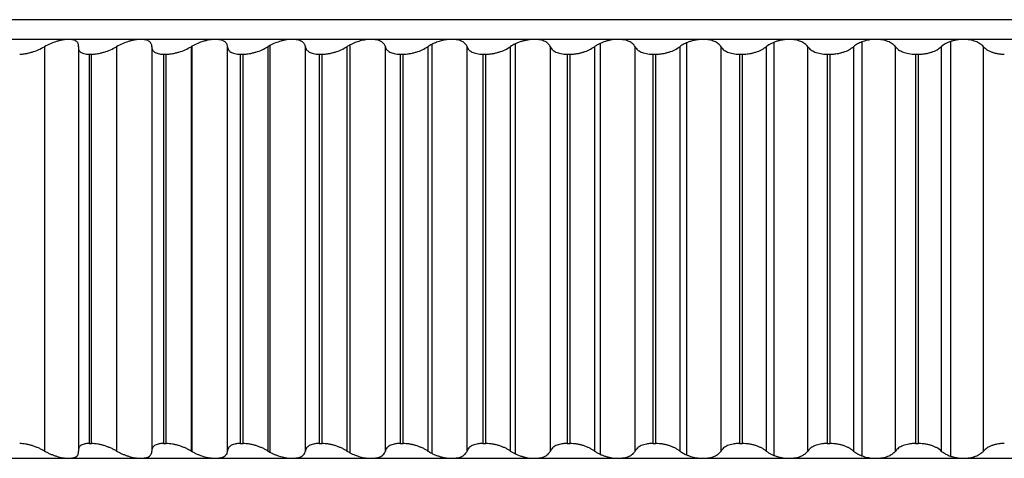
# Model space of a CAD drawing. Header units: millimetres. Extents: x -45 to 40, y -10.9 to 46.3.
# Tile 2 of 7: x -22 to -2, y -8.9 to 0. Entities that reach past the tile are written whole.
import ezdxf

# ---------------------------------------------------------------- set-up
doc = ezdxf.new("R2010")
doc.units = ezdxf.units.MM

msp = doc.modelspace()

# ---------------------------------------------------------------- linework, layer by layer
at = {"color": 7, "linetype": 'Continuous', "lineweight": 25}
for p, q in [((6.137, 0), (-35.891, 0)), ((5.986, -0.4), (-35.891, -0.4)), ((-21.461, -0.548), (-21.461, -8.752)), ((-20.77, -0.545), (-20.77, -8.754)), ((-19.998, -0.548), (-19.998, -8.752)), ((-19.28, -0.545), (-19.28, -8.754)), ((-18.484, -0.548), (-18.484, -8.752)), ((-18.465, -0.538), (-18.465, -8.762)), ((-17.743, -8.752), (-17.743, -0.548)), ((-16.923, -0.548), (-16.923, -8.752)), ((-16.883, -0.525), (-16.883, -8.775)), ((-16.161, -8.752), (-16.161, -0.548)), ((-15.32, -0.548), (-15.32, -8.752)), ((-15.258, -0.513), (-15.258, -8.787)), ((-14.538, -8.752), (-14.538, -0.548)), ((-13.678, -0.548), (-13.678, -8.752)), ((-13.596, -0.501), (-13.596, -8.799)), ((-12.879, -8.752), (-12.879, -0.548)), ((-12.001, -0.548), (-12.001, -8.752)), ((-11.9, -0.49), (-11.9, -8.81)), ((-11.187, -8.752), (-11.187, -0.548)), ((-10.294, -0.548), (-10.294, -8.752)), ((-10.174, -0.48), (-10.174, -8.82)), ((-9.467, -8.752), (-9.467, -0.548)), ((-8.561, -0.548), (-8.561, -8.752)), ((-8.423, -0.47), (-8.423, -8.83)), ((-7.723, -8.752), (-7.723, -0.548)), ((-6.806, -0.548), (-6.806, -8.752)), ((-6.651, -0.46), (-6.651, -8.84)), ((-5.96, -8.752), (-5.96, -0.548)), ((-5.034, -0.548), (-5.034, -8.752)), ((-4.863, -0.451), (-4.863, -8.849)), ((-4.182, -8.752), (-4.182, -0.548)), ((-3.25, -0.548), (-3.25, -8.752)), ((-3.064, -0.443), (-3.064, -8.857)), ((-2.393, -8.752), (-2.393, -0.548)), ((-20.555, -0.7), (-20.502, -0.7)), ((-20.555, -0.7), (-20.555, -8.6)), ((-20.502, -8.6), (-20.502, -0.7)), ((-19.044, -0.7), (-18.989, -0.7)), ((-19.044, -0.7), (-19.044, -8.6)), ((-18.989, -8.6), (-18.989, -0.7)), ((-17.485, -0.7), (-17.428, -0.7)), ((-17.485, -0.7), (-17.485, -8.6)), ((-17.428, -8.6), (-17.428, -0.7)), ((-15.882, -0.7), (-15.824, -0.7)), ((-15.882, -0.7), (-15.882, -8.6)), ((-15.824, -8.6), (-15.824, -0.7)), ((-14.239, -0.7), (-14.179, -0.7)), ((-14.239, -0.7), (-14.239, -8.6)), ((-14.179, -8.6), (-14.179, -0.7)), ((-12.56, -0.7), (-12.498, -0.7)), ((-12.56, -0.7), (-12.56, -8.6)), ((-12.498, -8.6), (-12.498, -0.7)), ((-10.849, -0.7), (-10.786, -0.7)), ((-10.849, -0.7), (-10.849, -8.6)), ((-10.786, -8.6), (-10.786, -0.7)), ((-9.11, -0.7), (-9.047, -0.7)), ((-9.11, -0.7), (-9.11, -8.6)), ((-9.047, -8.6), (-9.047, -0.7)), ((-7.349, -0.7), (-7.285, -0.7)), ((-7.349, -0.7), (-7.349, -8.6)), ((-7.285, -8.6), (-7.285, -0.7)), ((-5.569, -0.7), (-5.504, -0.7)), ((-5.569, -0.7), (-5.569, -8.6)), ((-5.504, -8.6), (-5.504, -0.7)), ((-3.775, -0.7), (-3.71, -0.7)), ((-3.775, -0.7), (-3.775, -8.6)), ((-3.71, -8.6), (-3.71, -0.7)), ((-20.555, -8.6), (-20.502, -8.6)), ((-19.044, -8.6), (-18.989, -8.6)), ((-17.485, -8.6), (-17.428, -8.6)), ((-15.882, -8.6), (-15.824, -8.6)), ((-14.239, -8.6), (-14.179, -8.6)), ((-12.56, -8.6), (-12.498, -8.6)), ((-10.849, -8.6), (-10.786, -8.6)), ((-9.11, -8.6), (-9.047, -8.6)), ((-7.349, -8.6), (-7.285, -8.6)), ((-5.569, -8.6), (-5.504, -8.6)), ((-3.775, -8.6), (-3.71, -8.6)), ((-35.5, -8.9), (35.5, -8.9))]:
    msp.add_line(p, q, dxfattribs=at)
for points, knots in [([(-21.963, -0.7), (-21.95, -0.7), (-21.925, -0.699), (-21.885, -0.695), (-21.836, -0.688), (-21.778, -0.676), (-21.691, -0.652), (-21.58, -0.611), (-21.502, -0.57), (-21.461, -0.548)], [0, 0, 0, 0, 0.082854, 0.165928, 0.250146, 0.374251, 0.499637, 0.745109, 1, 1, 1, 1]), ([(-20.97, -0.4), (-20.988, -0.401), (-21.025, -0.402), (-21.085, -0.41), (-21.15, -0.423), (-21.235, -0.447), (-21.343, -0.487), (-21.42, -0.527), (-21.461, -0.548)], [0, 0, 0, 0, 0.120692, 0.24373, 0.369847, 0.499724, 0.734336, 1, 1, 1, 1]), ([(-20.768, -0.548), (-20.766, -0.537), (-20.764, -0.515), (-20.771, -0.487), (-20.784, -0.462), (-20.813, -0.434), (-20.867, -0.406), (-20.936, -0.402), (-20.97, -0.4)], [0, 0, 0, 0, 0.136966, 0.265945, 0.387158, 0.500875, 0.756571, 1, 1, 1, 1]), ([(-20.768, -0.548), (-20.769, -0.559), (-20.771, -0.581), (-20.765, -0.61), (-20.751, -0.635), (-20.729, -0.657), (-20.698, -0.676), (-20.658, -0.689), (-20.611, -0.698), (-20.574, -0.699), (-20.555, -0.7)], [0, 0, 0, 0, 0.129351, 0.254419, 0.377149, 0.499597, 0.624417, 0.748826, 0.875523, 1, 1, 1, 1]), ([(-20.502, -0.7), (-20.489, -0.7), (-20.463, -0.699), (-20.422, -0.695), (-20.372, -0.688), (-20.313, -0.676), (-20.225, -0.652), (-20.115, -0.611), (-20.037, -0.57), (-19.998, -0.548)], [0, 0, 0, 0, 0.082854, 0.165928, 0.250145, 0.374251, 0.499637, 0.745109, 1, 1, 1, 1]), ([(-19.504, -0.4), (-19.523, -0.401), (-19.561, -0.402), (-19.623, -0.41), (-19.688, -0.423), (-19.774, -0.447), (-19.882, -0.487), (-19.958, -0.527), (-19.998, -0.548)], [0, 0, 0, 0, 0.120692, 0.24373, 0.369847, 0.499724, 0.734336, 1, 1, 1, 1]), ([(-19.279, -0.548), (-19.279, -0.537), (-19.279, -0.515), (-19.289, -0.487), (-19.305, -0.462), (-19.338, -0.434), (-19.397, -0.406), (-19.469, -0.402), (-19.504, -0.4)], [0, 0, 0, 0, 0.136966, 0.265945, 0.387158, 0.500876, 0.756571, 1, 1, 1, 1]), ([(-19.279, -0.548), (-19.28, -0.559), (-19.28, -0.581), (-19.271, -0.61), (-19.253, -0.635), (-19.228, -0.657), (-19.194, -0.676), (-19.152, -0.689), (-19.102, -0.698), (-19.064, -0.699), (-19.044, -0.7)], [0, 0, 0, 0, 0.129351, 0.254419, 0.377149, 0.499597, 0.624418, 0.748826, 0.875523, 1, 1, 1, 1]), ([(-18.989, -0.7), (-18.976, -0.7), (-18.949, -0.699), (-18.907, -0.695), (-18.856, -0.688), (-18.796, -0.676), (-18.708, -0.652), (-18.598, -0.611), (-18.522, -0.57), (-18.484, -0.548)], [0, 0, 0, 0, 0.082854, 0.165928, 0.250145, 0.374251, 0.499637, 0.745109, 1, 1, 1, 1]), ([(-17.989, -0.4), (-18.008, -0.4), (-18.045, -0.401), (-18.105, -0.409), (-18.168, -0.421), (-18.251, -0.443), (-18.354, -0.48), (-18.427, -0.518), (-18.465, -0.538)], [0, 0, 0, 0, 0.121041, 0.244236, 0.370263, 0.499757, 0.735564, 1, 1, 1, 1]), ([(-17.743, -0.548), (-17.743, -0.537), (-17.745, -0.515), (-17.758, -0.487), (-17.778, -0.462), (-17.814, -0.434), (-17.878, -0.406), (-17.953, -0.402), (-17.989, -0.4)], [0, 0, 0, 0, 0.136966, 0.265945, 0.387158, 0.500876, 0.756571, 1, 1, 1, 1]), ([(-17.743, -0.548), (-17.742, -0.559), (-17.74, -0.581), (-17.727, -0.61), (-17.707, -0.635), (-17.679, -0.657), (-17.642, -0.676), (-17.597, -0.689), (-17.545, -0.698), (-17.505, -0.699), (-17.485, -0.7)], [0, 0, 0, 0, 0.129351, 0.254419, 0.37715, 0.499597, 0.624418, 0.748826, 0.875523, 1, 1, 1, 1]), ([(-17.428, -0.7), (-17.415, -0.7), (-17.387, -0.699), (-17.344, -0.695), (-17.293, -0.688), (-17.232, -0.676), (-17.144, -0.652), (-17.034, -0.611), (-16.961, -0.57), (-16.923, -0.548)], [0, 0, 0, 0, 0.0828538, 0.1659275, 0.2501447, 0.3742506, 0.4996374, 0.7451091, 1, 1, 1, 1]), ([(-16.429, -0.4), (-16.447, -0.4), (-16.483, -0.401), (-16.541, -0.408), (-16.601, -0.419), (-16.679, -0.439), (-16.778, -0.472), (-16.847, -0.507), (-16.883, -0.525)], [0, 0, 0, 0, 0.121443, 0.244823, 0.370757, 0.499823, 0.736949, 1, 1, 1, 1]), ([(-16.161, -0.548), (-16.163, -0.537), (-16.167, -0.515), (-16.183, -0.487), (-16.206, -0.462), (-16.246, -0.434), (-16.314, -0.406), (-16.391, -0.402), (-16.429, -0.4)], [0, 0, 0, 0, 0.136966, 0.265945, 0.387159, 0.500876, 0.756571, 1, 1, 1, 1]), ([(-16.161, -0.548), (-16.159, -0.559), (-16.155, -0.581), (-16.139, -0.61), (-16.116, -0.635), (-16.085, -0.657), (-16.045, -0.676), (-15.998, -0.689), (-15.944, -0.698), (-15.903, -0.699), (-15.882, -0.7)], [0, 0, 0, 0, 0.129351, 0.254419, 0.37715, 0.499597, 0.624418, 0.748827, 0.875523, 1, 1, 1, 1]), ([(-15.824, -0.7), (-15.81, -0.7), (-15.782, -0.699), (-15.738, -0.695), (-15.685, -0.688), (-15.625, -0.676), (-15.536, -0.652), (-15.428, -0.611), (-15.356, -0.57), (-15.32, -0.548)], [0, 0, 0, 0, 0.082854, 0.165927, 0.250144, 0.37425, 0.499637, 0.745109, 1, 1, 1, 1]), ([(-14.827, -0.4), (-14.844, -0.4), (-14.879, -0.401), (-14.935, -0.407), (-14.992, -0.417), (-15.066, -0.435), (-15.159, -0.465), (-15.224, -0.496), (-15.258, -0.513)], [0, 0, 0, 0, 0.121842, 0.245418, 0.371282, 0.499961, 0.738292, 1, 1, 1, 1]), ([(-14.538, -0.548), (-14.542, -0.537), (-14.548, -0.515), (-14.567, -0.487), (-14.592, -0.462), (-14.636, -0.434), (-14.709, -0.406), (-14.788, -0.402), (-14.827, -0.4)], [0, 0, 0, 0, 0.136966, 0.265945, 0.387159, 0.500876, 0.756571, 1, 1, 1, 1]), ([(-14.538, -0.548), (-14.535, -0.559), (-14.53, -0.581), (-14.511, -0.61), (-14.484, -0.635), (-14.45, -0.657), (-14.408, -0.676), (-14.358, -0.689), (-14.302, -0.698), (-14.26, -0.699), (-14.239, -0.7)], [0, 0, 0, 0, 0.129351, 0.25442, 0.37715, 0.499598, 0.624418, 0.748827, 0.875523, 1, 1, 1, 1]), ([(-14.179, -0.7), (-14.165, -0.7), (-14.136, -0.699), (-14.091, -0.695), (-14.039, -0.688), (-13.978, -0.676), (-13.89, -0.652), (-13.782, -0.611), (-13.713, -0.57), (-13.678, -0.548)], [0, 0, 0, 0, 0.082853, 0.165927, 0.250144, 0.37425, 0.499637, 0.745109, 1, 1, 1, 1]), ([(-13.187, -0.4), (-13.204, -0.4), (-13.238, -0.401), (-13.29, -0.406), (-13.344, -0.415), (-13.415, -0.431), (-13.502, -0.458), (-13.564, -0.486), (-13.596, -0.501)], [0, 0, 0, 0, 0.122247, 0.246035, 0.371863, 0.500206, 0.739618, 1, 1, 1, 1]), ([(-12.879, -0.548), (-12.883, -0.537), (-12.892, -0.515), (-12.914, -0.487), (-12.942, -0.462), (-12.989, -0.434), (-13.066, -0.406), (-13.148, -0.402), (-13.187, -0.4)], [0, 0, 0, 0, 0.1369664, 0.265945, 0.3871587, 0.5008761, 0.7565711, 1, 1, 1, 1]), ([(-12.879, -0.548), (-12.875, -0.559), (-12.867, -0.581), (-12.845, -0.61), (-12.816, -0.635), (-12.779, -0.657), (-12.735, -0.676), (-12.682, -0.689), (-12.624, -0.698), (-12.581, -0.699), (-12.56, -0.7)], [0, 0, 0, 0, 0.129351, 0.25442, 0.37715, 0.499598, 0.624418, 0.748827, 0.875523, 1, 1, 1, 1]), ([(-12.498, -0.7), (-12.484, -0.7), (-12.455, -0.699), (-12.409, -0.695), (-12.356, -0.688), (-12.295, -0.676), (-12.208, -0.652), (-12.102, -0.611), (-12.035, -0.57), (-12.001, -0.548)], [0, 0, 0, 0, 0.082853, 0.165926, 0.250143, 0.37425, 0.499637, 0.745109, 1, 1, 1, 1]), ([(-11.515, -0.4), (-11.535, -0.4), (-11.575, -0.401), (-11.639, -0.409), (-11.705, -0.422), (-11.771, -0.44), (-11.837, -0.462), (-11.879, -0.481), (-11.9, -0.49)], [0, 0, 0, 0, 0.153735, 0.3115398, 0.4743005, 0.642825, 0.8178414, 1, 1, 1, 1]), ([(-11.187, -0.548), (-11.193, -0.537), (-11.203, -0.515), (-11.229, -0.487), (-11.259, -0.462), (-11.31, -0.434), (-11.391, -0.406), (-11.474, -0.402), (-11.515, -0.4)], [0, 0, 0, 0, 0.1369664, 0.2659451, 0.3871588, 0.5008762, 0.7565711, 1, 1, 1, 1]), ([(-11.187, -0.548), (-11.182, -0.559), (-11.172, -0.581), (-11.147, -0.61), (-11.116, -0.635), (-11.076, -0.657), (-11.029, -0.676), (-10.974, -0.689), (-10.914, -0.698), (-10.87, -0.699), (-10.849, -0.7)], [0, 0, 0, 0, 0.129351, 0.25442, 0.37715, 0.499598, 0.624418, 0.748827, 0.875523, 1, 1, 1, 1]), ([(-10.786, -0.7), (-10.772, -0.7), (-10.742, -0.699), (-10.696, -0.695), (-10.643, -0.688), (-10.582, -0.676), (-10.495, -0.652), (-10.391, -0.611), (-10.327, -0.57), (-10.294, -0.548)], [0, 0, 0, 0, 0.082853, 0.165926, 0.250143, 0.37425, 0.499637, 0.745109, 1, 1, 1, 1]), ([(-10.174, -0.48), (-10.195, -0.49), (-10.239, -0.511), (-10.275, -0.536), (-10.294, -0.548)], [0, 0, 0, 0, 0.479075, 1, 1, 1, 1]), ([(-9.813, -0.4), (-9.832, -0.4), (-9.871, -0.401), (-9.931, -0.408), (-9.993, -0.419), (-10.054, -0.435), (-10.116, -0.455), (-10.154, -0.471), (-10.174, -0.48)], [0, 0, 0, 0, 0.15525, 0.314068, 0.477251, 0.645532, 0.81958, 1, 1, 1, 1]), ([(-9.467, -0.548), (-9.474, -0.537), (-9.486, -0.515), (-9.515, -0.487), (-9.548, -0.462), (-9.602, -0.434), (-9.686, -0.406), (-9.771, -0.402), (-9.813, -0.4)], [0, 0, 0, 0, 0.136966, 0.265945, 0.387159, 0.500876, 0.756571, 1, 1, 1, 1]), ([(-9.467, -0.548), (-9.461, -0.559), (-9.449, -0.581), (-9.421, -0.61), (-9.387, -0.635), (-9.345, -0.657), (-9.295, -0.676), (-9.239, -0.689), (-9.177, -0.698), (-9.132, -0.699), (-9.11, -0.7)], [0, 0, 0, 0, 0.129351, 0.25442, 0.37715, 0.499598, 0.624418, 0.748827, 0.875523, 1, 1, 1, 1]), ([(-9.047, -0.7), (-9.032, -0.7), (-9.002, -0.699), (-8.956, -0.695), (-8.903, -0.688), (-8.842, -0.676), (-8.756, -0.652), (-8.654, -0.611), (-8.592, -0.57), (-8.561, -0.548)], [0, 0, 0, 0, 0.082853, 0.165927, 0.250144, 0.37425, 0.499637, 0.745109, 1, 1, 1, 1]), ([(-8.423, -0.47), (-8.439, -0.477), (-8.472, -0.492), (-8.519, -0.519), (-8.547, -0.538), (-8.561, -0.548)], [0, 0, 0, 0, 0.3123561, 0.6455415, 1, 1, 1, 1]), ([(-8.086, -0.4), (-8.108, -0.401), (-8.153, -0.402), (-8.221, -0.41), (-8.29, -0.424), (-8.359, -0.444), (-8.401, -0.461), (-8.423, -0.47)], [0, 0, 0, 0, 0.188362, 0.381398, 0.580304, 0.786175, 1, 1, 1, 1]), ([(-7.723, -0.548), (-7.731, -0.537), (-7.745, -0.515), (-7.777, -0.487), (-7.813, -0.462), (-7.87, -0.434), (-7.958, -0.406), (-8.044, -0.402), (-8.086, -0.4)], [0, 0, 0, 0, 0.1369664, 0.2659451, 0.3871589, 0.5008763, 0.7565712, 1, 1, 1, 1]), ([(-7.723, -0.548), (-7.716, -0.559), (-7.702, -0.581), (-7.672, -0.61), (-7.634, -0.635), (-7.59, -0.657), (-7.538, -0.676), (-7.48, -0.689), (-7.416, -0.698), (-7.371, -0.699), (-7.349, -0.7)], [0, 0, 0, 0, 0.129351, 0.25442, 0.37715, 0.499598, 0.624418, 0.748827, 0.875523, 1, 1, 1, 1]), ([(-7.285, -0.7), (-7.27, -0.7), (-7.239, -0.699), (-7.193, -0.695), (-7.14, -0.688), (-7.079, -0.676), (-6.994, -0.652), (-6.895, -0.611), (-6.836, -0.57), (-6.806, -0.548)], [0, 0, 0, 0, 0.082854, 0.165927, 0.250144, 0.37425, 0.499637, 0.745109, 1, 1, 1, 1]), ([(-6.339, -0.4), (-6.36, -0.4), (-6.401, -0.401), (-6.465, -0.409), (-6.529, -0.421), (-6.592, -0.438), (-6.631, -0.453), (-6.651, -0.46)], [0, 0, 0, 0, 0.189926, 0.383876, 0.582901, 0.787979, 1, 1, 1, 1]), ([(-5.96, -0.548), (-5.969, -0.537), (-5.985, -0.515), (-6.019, -0.487), (-6.057, -0.462), (-6.118, -0.434), (-6.209, -0.406), (-6.297, -0.402), (-6.339, -0.4)], [0, 0, 0, 0, 0.136966, 0.265945, 0.387159, 0.500876, 0.756571, 1, 1, 1, 1]), ([(-5.96, -0.548), (-5.952, -0.559), (-5.936, -0.581), (-5.902, -0.61), (-5.863, -0.635), (-5.816, -0.657), (-5.762, -0.676), (-5.702, -0.689), (-5.637, -0.698), (-5.591, -0.699), (-5.569, -0.7)], [0, 0, 0, 0, 0.129351, 0.25442, 0.37715, 0.499598, 0.624418, 0.748827, 0.875523, 1, 1, 1, 1]), ([(-5.504, -0.7), (-5.489, -0.7), (-5.459, -0.699), (-5.412, -0.695), (-5.359, -0.688), (-5.299, -0.676), (-5.215, -0.652), (-5.119, -0.611), (-5.063, -0.57), (-5.034, -0.548)], [0, 0, 0, 0, 0.082854, 0.165927, 0.250145, 0.374251, 0.499637, 0.745109, 1, 1, 1, 1]), ([(-4.863, -0.451), (-4.879, -0.458), (-4.911, -0.47), (-4.955, -0.493), (-4.997, -0.519), (-5.022, -0.538), (-5.034, -0.548)], [0, 0, 0, 0, 0.228738, 0.4714, 0.728378, 1, 1, 1, 1]), ([(-4.576, -0.4), (-4.596, -0.4), (-4.634, -0.401), (-4.693, -0.408), (-4.751, -0.418), (-4.809, -0.432), (-4.845, -0.445), (-4.863, -0.451)], [0, 0, 0, 0, 0.191389, 0.386199, 0.585344, 0.78968, 1, 1, 1, 1]), ([(-4.182, -0.548), (-4.191, -0.537), (-4.21, -0.515), (-4.246, -0.487), (-4.287, -0.462), (-4.35, -0.434), (-4.444, -0.406), (-4.533, -0.402), (-4.576, -0.4)], [0, 0, 0, 0, 0.136966, 0.265945, 0.387159, 0.500876, 0.756571, 1, 1, 1, 1]), ([(-4.182, -0.548), (-4.172, -0.559), (-4.154, -0.581), (-4.118, -0.61), (-4.076, -0.635), (-4.027, -0.657), (-3.971, -0.676), (-3.91, -0.689), (-3.844, -0.698), (-3.798, -0.699), (-3.775, -0.7)], [0, 0, 0, 0, 0.129351, 0.25442, 0.37715, 0.499598, 0.624418, 0.748827, 0.875523, 1, 1, 1, 1]), ([(-3.71, -0.7), (-3.694, -0.7), (-3.664, -0.699), (-3.618, -0.695), (-3.564, -0.688), (-3.505, -0.676), (-3.423, -0.652), (-3.329, -0.611), (-3.277, -0.57), (-3.25, -0.548)], [0, 0, 0, 0, 0.082854, 0.165928, 0.250145, 0.374251, 0.499638, 0.745109, 1, 1, 1, 1]), ([(-2.802, -0.4), (-2.824, -0.401), (-2.869, -0.402), (-2.935, -0.41), (-3.002, -0.423), (-3.043, -0.437), (-3.064, -0.443)], [0, 0, 0, 0, 0.241349, 0.487486, 0.739908, 1, 1, 1, 1]), ([(-2.393, -0.548), (-2.403, -0.537), (-2.423, -0.515), (-2.463, -0.487), (-2.506, -0.462), (-2.571, -0.434), (-2.668, -0.406), (-2.758, -0.402), (-2.802, -0.4)], [0, 0, 0, 0, 0.136966, 0.265945, 0.387159, 0.500876, 0.756571, 1, 1, 1, 1]), ([(-2.393, -0.548), (-2.382, -0.559), (-2.363, -0.581), (-2.324, -0.61), (-2.279, -0.635), (-2.228, -0.657), (-2.171, -0.676), (-2.107, -0.689), (-2.041, -0.698), (-1.994, -0.699), (-1.971, -0.7)], [0, 0, 0, 0, 0.129351, 0.25442, 0.37715, 0.499598, 0.624418, 0.748827, 0.875523, 1, 1, 1, 1]), ([(-21.461, -8.752), (-21.481, -8.741), (-21.521, -8.719), (-21.583, -8.69), (-21.647, -8.665), (-21.712, -8.643), (-21.777, -8.624), (-21.843, -8.611), (-21.906, -8.602), (-21.944, -8.601), (-21.963, -8.6)], [0, 0, 0, 0, 0.129351, 0.25442, 0.37715, 0.499598, 0.624418, 0.748827, 0.875523, 1, 1, 1, 1]), ([(-21.461, -8.752), (-21.441, -8.763), (-21.401, -8.785), (-21.338, -8.813), (-21.277, -8.838), (-21.193, -8.866), (-21.085, -8.894), (-21.008, -8.898), (-20.97, -8.9)], [0, 0, 0, 0, 0.136966, 0.265945, 0.387159, 0.500876, 0.756571, 1, 1, 1, 1]), ([(-20.97, -8.9), (-20.953, -8.899), (-20.918, -8.898), (-20.873, -8.89), (-20.835, -8.877), (-20.796, -8.853), (-20.765, -8.813), (-20.767, -8.773), (-20.768, -8.752)], [0, 0, 0, 0, 0.120692, 0.24373, 0.369847, 0.499725, 0.734336, 1, 1, 1, 1]), ([(-20.555, -8.6), (-20.568, -8.6), (-20.592, -8.601), (-20.626, -8.605), (-20.662, -8.612), (-20.697, -8.624), (-20.738, -8.648), (-20.771, -8.689), (-20.769, -8.73), (-20.768, -8.752)], [0, 0, 0, 0, 0.082854, 0.165928, 0.250145, 0.374251, 0.499638, 0.745109, 1, 1, 1, 1]), ([(-19.998, -8.752), (-20.017, -8.741), (-20.056, -8.719), (-20.118, -8.69), (-20.181, -8.665), (-20.246, -8.643), (-20.312, -8.624), (-20.378, -8.611), (-20.443, -8.602), (-20.482, -8.601), (-20.502, -8.6)], [0, 0, 0, 0, 0.129351, 0.25442, 0.37715, 0.499598, 0.624418, 0.748827, 0.875523, 1, 1, 1, 1]), ([(-19.998, -8.752), (-19.978, -8.763), (-19.938, -8.785), (-19.876, -8.813), (-19.815, -8.838), (-19.731, -8.866), (-19.623, -8.894), (-19.543, -8.898), (-19.504, -8.9)], [0, 0, 0, 0, 0.136966, 0.265945, 0.387159, 0.500876, 0.756571, 1, 1, 1, 1]), ([(-19.504, -8.9), (-19.486, -8.899), (-19.45, -8.898), (-19.403, -8.89), (-19.362, -8.877), (-19.319, -8.853), (-19.283, -8.813), (-19.281, -8.773), (-19.279, -8.752)], [0, 0, 0, 0, 0.120692, 0.24373, 0.369847, 0.499725, 0.734336, 1, 1, 1, 1]), ([(-19.044, -8.6), (-19.057, -8.6), (-19.083, -8.601), (-19.118, -8.605), (-19.156, -8.612), (-19.194, -8.624), (-19.239, -8.648), (-19.277, -8.689), (-19.278, -8.73), (-19.279, -8.752)], [0, 0, 0, 0, 0.082854, 0.165928, 0.250145, 0.374251, 0.499638, 0.745109, 1, 1, 1, 1]), ([(-18.484, -8.752), (-18.503, -8.741), (-18.54, -8.719), (-18.601, -8.69), (-18.664, -8.665), (-18.729, -8.643), (-18.796, -8.624), (-18.863, -8.611), (-18.928, -8.602), (-18.969, -8.601), (-18.989, -8.6)], [0, 0, 0, 0, 0.129351, 0.25442, 0.37715, 0.499598, 0.624418, 0.748827, 0.875523, 1, 1, 1, 1]), ([(-18.465, -8.762), (-18.446, -8.773), (-18.408, -8.793), (-18.349, -8.82), (-18.291, -8.843), (-18.21, -8.869), (-18.105, -8.894), (-18.027, -8.898), (-17.989, -8.9)], [0, 0, 0, 0, 0.135954, 0.264532, 0.385961, 0.500509, 0.755904, 1, 1, 1, 1]), ([(-17.989, -8.9), (-17.971, -8.899), (-17.934, -8.898), (-17.884, -8.89), (-17.84, -8.877), (-17.794, -8.853), (-17.752, -8.813), (-17.746, -8.773), (-17.743, -8.752)], [0, 0, 0, 0, 0.120692, 0.24373, 0.369847, 0.499725, 0.734336, 1, 1, 1, 1]), ([(-17.485, -8.6), (-17.499, -8.6), (-17.525, -8.601), (-17.562, -8.605), (-17.601, -8.612), (-17.642, -8.624), (-17.69, -8.648), (-17.733, -8.689), (-17.739, -8.73), (-17.743, -8.752)], [0, 0, 0, 0, 0.082854, 0.165928, 0.250145, 0.374251, 0.499638, 0.745109, 1, 1, 1, 1]), ([(-16.923, -8.752), (-16.942, -8.741), (-16.978, -8.719), (-17.038, -8.69), (-17.1, -8.665), (-17.165, -8.643), (-17.232, -8.624), (-17.299, -8.611), (-17.366, -8.602), (-17.408, -8.601), (-17.428, -8.6)], [0, 0, 0, 0, 0.129351, 0.25442, 0.37715, 0.499598, 0.624418, 0.748827, 0.875523, 1, 1, 1, 1]), ([(-16.883, -8.775), (-16.865, -8.784), (-16.829, -8.803), (-16.773, -8.827), (-16.718, -8.848), (-16.641, -8.872), (-16.541, -8.895), (-16.466, -8.898), (-16.429, -8.9)], [0, 0, 0, 0, 0.134851, 0.263008, 0.384699, 0.500189, 0.755191, 1, 1, 1, 1]), ([(-16.429, -8.9), (-16.41, -8.899), (-16.371, -8.898), (-16.32, -8.89), (-16.273, -8.877), (-16.223, -8.853), (-16.177, -8.813), (-16.166, -8.773), (-16.161, -8.752)], [0, 0, 0, 0, 0.120692, 0.24373, 0.369847, 0.499725, 0.734336, 1, 1, 1, 1]), ([(-15.882, -8.6), (-15.896, -8.6), (-15.923, -8.601), (-15.961, -8.605), (-16.003, -8.612), (-16.045, -8.624), (-16.097, -8.648), (-16.146, -8.689), (-16.156, -8.73), (-16.161, -8.752)], [0, 0, 0, 0, 0.082854, 0.165927, 0.250144, 0.37425, 0.499637, 0.745109, 1, 1, 1, 1]), ([(-15.32, -8.752), (-15.338, -8.741), (-15.373, -8.719), (-15.432, -8.69), (-15.493, -8.665), (-15.557, -8.643), (-15.624, -8.624), (-15.692, -8.611), (-15.76, -8.602), (-15.802, -8.601), (-15.824, -8.6)], [0, 0, 0, 0, 0.129351, 0.25442, 0.37715, 0.499598, 0.624418, 0.748827, 0.875523, 1, 1, 1, 1]), ([(-15.258, -8.787), (-15.241, -8.796), (-15.208, -8.813), (-15.155, -8.835), (-15.102, -8.853), (-15.03, -8.875), (-14.935, -8.895), (-14.862, -8.898), (-14.827, -8.9)], [0, 0, 0, 0, 0.133841, 0.261627, 0.383586, 0.499977, 0.754556, 1, 1, 1, 1]), ([(-14.827, -8.9), (-14.807, -8.899), (-14.768, -8.898), (-14.714, -8.89), (-14.665, -8.877), (-14.612, -8.853), (-14.56, -8.813), (-14.546, -8.773), (-14.538, -8.752)], [0, 0, 0, 0, 0.120692, 0.24373, 0.369847, 0.499725, 0.734336, 1, 1, 1, 1]), ([(-14.239, -8.6), (-14.253, -8.6), (-14.281, -8.601), (-14.32, -8.605), (-14.363, -8.612), (-14.408, -8.624), (-14.464, -8.648), (-14.517, -8.689), (-14.531, -8.73), (-14.538, -8.752)], [0, 0, 0, 0, 0.082853, 0.165927, 0.250144, 0.37425, 0.499637, 0.745109, 1, 1, 1, 1]), ([(-13.678, -8.752), (-13.695, -8.741), (-13.729, -8.719), (-13.787, -8.69), (-13.847, -8.665), (-13.911, -8.643), (-13.977, -8.624), (-14.045, -8.611), (-14.114, -8.602), (-14.157, -8.601), (-14.179, -8.6)], [0, 0, 0, 0, 0.129351, 0.25442, 0.37715, 0.499598, 0.624418, 0.748827, 0.875523, 1, 1, 1, 1]), ([(-13.187, -8.9), (-13.167, -8.899), (-13.127, -8.898), (-13.071, -8.89), (-13.02, -8.877), (-12.964, -8.853), (-12.907, -8.813), (-12.889, -8.773), (-12.879, -8.752)], [0, 0, 0, 0, 0.1206917, 0.2437299, 0.3698473, 0.4997245, 0.7343356, 1, 1, 1, 1]), ([(-12.56, -8.6), (-12.574, -8.6), (-12.602, -8.601), (-12.643, -8.605), (-12.688, -8.612), (-12.734, -8.624), (-12.793, -8.648), (-12.851, -8.689), (-12.87, -8.73), (-12.879, -8.752)], [0, 0, 0, 0, 0.082853, 0.165926, 0.250143, 0.37425, 0.499637, 0.745109, 1, 1, 1, 1]), ([(-12.001, -8.752), (-12.018, -8.741), (-12.051, -8.719), (-12.106, -8.69), (-12.166, -8.665), (-12.229, -8.643), (-12.295, -8.624), (-12.363, -8.611), (-12.432, -8.602), (-12.476, -8.601), (-12.498, -8.6)], [0, 0, 0, 0, 0.129351, 0.25442, 0.37715, 0.499598, 0.624418, 0.748827, 0.875523, 1, 1, 1, 1]), ([(-12.001, -8.752), (-11.985, -8.762), (-11.953, -8.783), (-11.917, -8.801), (-11.9, -8.81)], [0, 0, 0, 0, 0.517959, 1, 1, 1, 1]), ([(-11.515, -8.9), (-11.494, -8.899), (-11.453, -8.898), (-11.396, -8.89), (-11.342, -8.877), (-11.283, -8.853), (-11.222, -8.813), (-11.199, -8.773), (-11.187, -8.752)], [0, 0, 0, 0, 0.120692, 0.24373, 0.369847, 0.499724, 0.734336, 1, 1, 1, 1]), ([(-10.849, -8.6), (-10.863, -8.6), (-10.892, -8.601), (-10.934, -8.605), (-10.98, -8.612), (-11.028, -8.624), (-11.091, -8.648), (-11.153, -8.689), (-11.176, -8.73), (-11.187, -8.752)], [0, 0, 0, 0, 0.0828531, 0.1659264, 0.2501432, 0.3742499, 0.4996372, 0.745109, 1, 1, 1, 1]), ([(-10.294, -8.752), (-10.31, -8.741), (-10.342, -8.719), (-10.396, -8.69), (-10.454, -8.665), (-10.516, -8.643), (-10.581, -8.624), (-10.65, -8.611), (-10.719, -8.602), (-10.764, -8.601), (-10.786, -8.6)], [0, 0, 0, 0, 0.129351, 0.25442, 0.37715, 0.499598, 0.624418, 0.748827, 0.875523, 1, 1, 1, 1]), ([(-10.294, -8.752), (-10.275, -8.764), (-10.239, -8.789), (-10.195, -8.81), (-10.174, -8.82)], [0, 0, 0, 0, 0.520925, 1, 1, 1, 1]), ([(-9.813, -8.9), (-9.792, -8.899), (-9.75, -8.898), (-9.691, -8.89), (-9.636, -8.877), (-9.573, -8.853), (-9.508, -8.813), (-9.481, -8.773), (-9.467, -8.752)], [0, 0, 0, 0, 0.120692, 0.24373, 0.369847, 0.499724, 0.734336, 1, 1, 1, 1]), ([(-9.11, -8.6), (-9.125, -8.6), (-9.154, -8.601), (-9.197, -8.605), (-9.244, -8.612), (-9.295, -8.624), (-9.36, -8.648), (-9.427, -8.689), (-9.454, -8.73), (-9.467, -8.752)], [0, 0, 0, 0, 0.082853, 0.165927, 0.250144, 0.37425, 0.499637, 0.745109, 1, 1, 1, 1]), ([(-8.561, -8.752), (-8.576, -8.741), (-8.606, -8.719), (-8.659, -8.69), (-8.715, -8.665), (-8.776, -8.643), (-8.841, -8.624), (-8.909, -8.611), (-8.979, -8.602), (-9.024, -8.601), (-9.047, -8.6)], [0, 0, 0, 0, 0.129351, 0.25442, 0.37715, 0.499598, 0.624418, 0.748827, 0.875523, 1, 1, 1, 1]), ([(-8.561, -8.752), (-8.539, -8.767), (-8.499, -8.795), (-8.447, -8.819), (-8.423, -8.83)], [0, 0, 0, 0, 0.523679, 1, 1, 1, 1]), ([(-8.086, -8.9), (-8.065, -8.899), (-8.023, -8.898), (-7.962, -8.89), (-7.905, -8.877), (-7.839, -8.853), (-7.77, -8.813), (-7.739, -8.773), (-7.723, -8.752)], [0, 0, 0, 0, 0.120692, 0.24373, 0.369847, 0.499724, 0.734336, 1, 1, 1, 1]), ([(-7.349, -8.6), (-7.364, -8.6), (-7.394, -8.601), (-7.437, -8.605), (-7.486, -8.612), (-7.538, -8.624), (-7.606, -8.648), (-7.678, -8.689), (-7.708, -8.73), (-7.723, -8.752)], [0, 0, 0, 0, 0.082854, 0.165927, 0.250144, 0.37425, 0.499637, 0.745109, 1, 1, 1, 1]), ([(-6.806, -8.752), (-6.821, -8.741), (-6.849, -8.719), (-6.9, -8.69), (-6.955, -8.665), (-7.015, -8.643), (-7.079, -8.624), (-7.147, -8.611), (-7.216, -8.602), (-7.262, -8.601), (-7.285, -8.6)], [0, 0, 0, 0, 0.129351, 0.254419, 0.37715, 0.499597, 0.624418, 0.748827, 0.875523, 1, 1, 1, 1]), ([(-6.806, -8.752), (-6.79, -8.763), (-6.76, -8.786), (-6.708, -8.815), (-6.67, -8.832), (-6.651, -8.84)], [0, 0, 0, 0, 0.356758, 0.689882, 1, 1, 1, 1]), ([(-6.339, -8.9), (-6.318, -8.899), (-6.275, -8.898), (-6.213, -8.89), (-6.154, -8.877), (-6.086, -8.853), (-6.012, -8.813), (-5.978, -8.773), (-5.96, -8.752)], [0, 0, 0, 0, 0.120692, 0.24373, 0.369847, 0.499724, 0.734336, 1, 1, 1, 1]), ([(-5.569, -8.6), (-5.584, -8.6), (-5.614, -8.601), (-5.658, -8.605), (-5.708, -8.612), (-5.761, -8.624), (-5.833, -8.648), (-5.908, -8.689), (-5.943, -8.73), (-5.96, -8.752)], [0, 0, 0, 0, 0.082854, 0.165927, 0.250145, 0.374251, 0.499637, 0.745109, 1, 1, 1, 1]), ([(-5.034, -8.752), (-5.048, -8.741), (-5.075, -8.719), (-5.124, -8.69), (-5.177, -8.665), (-5.235, -8.643), (-5.298, -8.624), (-5.366, -8.611), (-5.435, -8.602), (-5.481, -8.601), (-5.504, -8.6)], [0, 0, 0, 0, 0.129351, 0.254419, 0.37715, 0.499597, 0.624418, 0.748826, 0.875523, 1, 1, 1, 1]), ([(-5.034, -8.752), (-5.022, -8.762), (-4.997, -8.781), (-4.955, -8.807), (-4.911, -8.83), (-4.879, -8.842), (-4.863, -8.849)], [0, 0, 0, 0, 0.2716223, 0.5285997, 0.7712617, 1, 1, 1, 1]), ([(-4.576, -8.9), (-4.555, -8.899), (-4.511, -8.898), (-4.448, -8.89), (-4.388, -8.877), (-4.317, -8.853), (-4.239, -8.813), (-4.202, -8.773), (-4.182, -8.752)], [0, 0, 0, 0, 0.120692, 0.24373, 0.369847, 0.499724, 0.734336, 1, 1, 1, 1]), ([(-3.775, -8.6), (-3.79, -8.6), (-3.82, -8.601), (-3.865, -8.605), (-3.916, -8.612), (-3.971, -8.624), (-4.044, -8.648), (-4.124, -8.689), (-4.162, -8.73), (-4.182, -8.752)], [0, 0, 0, 0, 0.082854, 0.165928, 0.250145, 0.374251, 0.499637, 0.745109, 1, 1, 1, 1]), ([(-3.25, -8.752), (-3.263, -8.741), (-3.288, -8.719), (-3.334, -8.69), (-3.386, -8.665), (-3.443, -8.643), (-3.505, -8.624), (-3.571, -8.611), (-3.64, -8.602), (-3.687, -8.601), (-3.71, -8.6)], [0, 0, 0, 0, 0.129351, 0.254419, 0.377149, 0.499597, 0.624418, 0.748826, 0.875523, 1, 1, 1, 1]), ([(-3.25, -8.752), (-3.236, -8.763), (-3.211, -8.784), (-3.164, -8.813), (-3.116, -8.837), (-3.081, -8.85), (-3.064, -8.857)], [0, 0, 0, 0, 0.273304, 0.530769, 0.772827, 1, 1, 1, 1]), ([(-2.802, -8.9), (-2.78, -8.899), (-2.736, -8.898), (-2.672, -8.89), (-2.61, -8.877), (-2.537, -8.853), (-2.456, -8.813), (-2.414, -8.773), (-2.393, -8.752)], [0, 0, 0, 0, 0.120692, 0.24373, 0.369847, 0.499724, 0.734336, 1, 1, 1, 1]), ([(-1.971, -8.6), (-1.986, -8.6), (-2.017, -8.601), (-2.062, -8.605), (-2.114, -8.612), (-2.17, -8.624), (-2.246, -8.648), (-2.329, -8.689), (-2.371, -8.73), (-2.393, -8.752)], [0, 0, 0, 0, 0.082854, 0.165928, 0.250145, 0.374251, 0.499637, 0.745109, 1, 1, 1, 1]), ([(-13.596, -8.799), (-13.574, -8.809), (-13.533, -8.829), (-13.466, -8.853), (-13.386, -8.877), (-13.291, -8.896), (-13.222, -8.899), (-13.187, -8.9)], [0, 0, 0, 0, 0.1759574, 0.3423553, 0.4997564, 0.7539426, 1, 1, 1, 1]), ([(-11.9, -8.81), (-11.879, -8.819), (-11.837, -8.838), (-11.771, -8.86), (-11.705, -8.878), (-11.639, -8.891), (-11.575, -8.899), (-11.535, -8.9), (-11.515, -8.9)], [0, 0, 0, 0, 0.182159, 0.357175, 0.5257, 0.68846, 0.846265, 1, 1, 1, 1]), ([(-10.174, -8.82), (-10.154, -8.829), (-10.116, -8.845), (-10.054, -8.865), (-9.993, -8.881), (-9.931, -8.892), (-9.871, -8.899), (-9.832, -8.9), (-9.813, -8.9)], [0, 0, 0, 0, 0.18042, 0.354468, 0.522749, 0.685932, 0.84475, 1, 1, 1, 1]), ([(-8.423, -8.83), (-8.405, -8.838), (-8.369, -8.852), (-8.312, -8.869), (-8.255, -8.883), (-8.198, -8.893), (-8.141, -8.899), (-8.105, -8.9), (-8.086, -8.9)], [0, 0, 0, 0, 0.178762, 0.351893, 0.51995, 0.683539, 0.84332, 1, 1, 1, 1]), ([(-6.651, -8.84), (-6.631, -8.847), (-6.592, -8.862), (-6.529, -8.879), (-6.465, -8.891), (-6.401, -8.899), (-6.36, -8.9), (-6.339, -8.9)], [0, 0, 0, 0, 0.212021, 0.417099, 0.616124, 0.810074, 1, 1, 1, 1]), ([(-4.863, -8.849), (-4.845, -8.855), (-4.809, -8.868), (-4.751, -8.882), (-4.693, -8.892), (-4.634, -8.899), (-4.596, -8.9), (-4.576, -8.9)], [0, 0, 0, 0, 0.21032, 0.414656, 0.613801, 0.808611, 1, 1, 1, 1]), ([(-3.064, -8.857), (-3.043, -8.863), (-3.002, -8.877), (-2.935, -8.89), (-2.869, -8.898), (-2.824, -8.899), (-2.802, -8.9)], [0, 0, 0, 0, 0.260092, 0.512514, 0.758651, 1, 1, 1, 1])]:
    msp.add_open_spline(points, degree=3, knots=knots, dxfattribs=at)
for points in [[(-18.465, -0.538), (-18.471, -0.541), (-18.478, -0.545), (-18.484, -0.548)], [(-16.883, -0.525), (-16.897, -0.533), (-16.91, -0.54), (-16.923, -0.548)], [(-15.258, -0.513), (-15.28, -0.524), (-15.3, -0.536), (-15.32, -0.548)], [(-13.596, -0.501), (-13.625, -0.516), (-13.652, -0.532), (-13.678, -0.548)], [(-11.9, -0.49), (-11.936, -0.508), (-11.97, -0.528), (-12.001, -0.548)], [(-6.651, -0.46), (-6.712, -0.485), (-6.764, -0.515), (-6.806, -0.548)], [(-3.064, -0.443), (-3.141, -0.47), (-3.204, -0.507), (-3.25, -0.548)], [(-18.484, -8.752), (-18.478, -8.755), (-18.471, -8.759), (-18.465, -8.762)], [(-16.923, -8.752), (-16.91, -8.76), (-16.897, -8.767), (-16.883, -8.775)], [(-15.32, -8.752), (-15.3, -8.764), (-15.28, -8.776), (-15.258, -8.787)], [(-13.678, -8.752), (-13.652, -8.768), (-13.625, -8.784), (-13.596, -8.799)]]:
    msp.add_open_spline(points, degree=3, dxfattribs=at)

doc.saveas('drawing.dxf')
